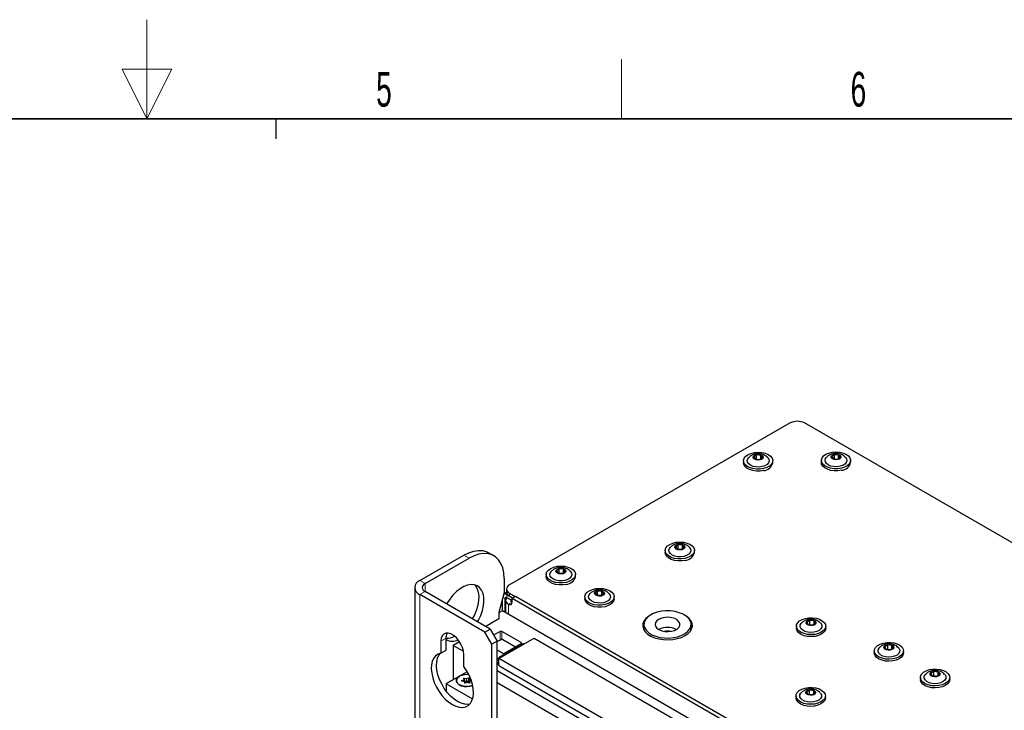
# Paper-space layout 'Blatt4' of a CAD drawing. Header units: millimetres. Extents: x 5 to 418, y 2 to 292.
# Tile 64 of 70: x 204 to 303, y 223 to 292. Entities that reach past the tile are written whole.
import ezdxf

# ---------------------------------------------------------------- set-up
doc = ezdxf.new("R2010")
doc.units = ezdxf.units.MM
doc.layers.add('SLD-0', color=7, linetype='Continuous')
doc.styles.add('SLDTEXTSTYLE1', font='TXT', dxfattribs={"width": 0.605})

psp = doc.layouts.new('Blatt4')

# ---------------------------------------------------------------- linework, layer by layer
at = {"color": 7, "linetype": 'Continuous', "lineweight": 25}
for p, q in [((281.748, 251.877), (253.482, 235.56)), ((340.085, 219.017), (283.163, 251.877)), ((277.038, 248.071), (277.038, 247.867)), ((278.352, 248.65), (278.085, 248.454)), ((278.085, 248.454), (278.246, 248.221)), ((278.246, 248.221), (278.674, 248.186)), ((278.317, 248.216), (278.352, 248.242)), ((278.781, 248.615), (278.352, 248.65)), ((278.352, 248.242), (278.352, 248.65)), ((278.352, 248.242), (278.71, 248.212)), ((278.352, 248.242), (278.361, 248.212)), ((278.674, 248.186), (278.942, 248.383)), ((278.942, 248.383), (278.781, 248.615)), ((278.781, 248.264), (278.781, 248.615)), ((279.988, 247.867), (279.988, 248.071)), ((284.87, 248.102), (284.87, 247.897)), ((286.183, 248.681), (285.916, 248.484)), ((285.916, 248.484), (286.077, 248.252)), ((286.077, 248.252), (286.506, 248.217)), ((286.148, 248.246), (286.183, 248.272)), ((286.612, 248.645), (286.183, 248.681)), ((286.183, 248.272), (286.183, 248.681)), ((286.183, 248.272), (286.541, 248.243)), ((286.183, 248.272), (286.192, 248.243)), ((286.506, 248.217), (286.773, 248.413)), ((286.773, 248.413), (286.612, 248.645)), ((286.612, 248.295), (286.612, 248.645)), ((287.82, 247.897), (287.82, 248.102)), ((251.916, 238.502), (251.385, 238.808)), ((269.154, 239.029), (269.154, 238.825)), ((270.468, 239.608), (270.2, 239.412)), ((270.2, 239.412), (270.362, 239.18)), ((270.362, 239.18), (270.79, 239.144)), ((270.432, 239.174), (270.468, 239.2)), ((270.897, 239.573), (270.468, 239.608)), ((270.468, 239.2), (270.468, 239.608)), ((270.468, 239.2), (270.826, 239.17)), ((270.468, 239.2), (270.477, 239.17)), ((270.79, 239.144), (271.058, 239.341)), ((271.058, 239.341), (270.897, 239.573)), ((270.897, 239.222), (270.897, 239.573)), ((272.104, 238.825), (272.104, 239.029)), ((244.466, 236.01), (248.886, 238.561)), ((244.996, 235.703), (249.416, 238.255)), ((258.5, 237.19), (258.233, 236.993)), ((258.233, 236.993), (258.394, 236.761)), ((258.929, 237.154), (258.5, 237.19)), ((258.5, 236.781), (258.5, 237.19)), ((258.822, 236.726), (259.09, 236.922)), ((259.09, 236.922), (258.929, 237.154)), ((258.929, 236.804), (258.929, 237.154)), ((252.951, 236.213), (252.951, 234.784)), ((257.186, 236.611), (257.186, 236.407)), ((258.394, 236.761), (258.822, 236.726)), ((258.465, 236.755), (258.5, 236.781)), ((258.5, 236.781), (258.858, 236.752)), ((258.5, 236.781), (258.509, 236.752)), ((260.136, 236.407), (260.136, 236.611)), ((243.954, 235.295), (243.954, 111.793)), ((251.537, 231.111), (244.996, 234.887)), ((253.189, 235.151), (253.189, 234.845)), ((262.356, 234.936), (262.118, 234.727)), ((262.788, 234.922), (262.356, 234.936)), ((262.356, 234.528), (262.356, 234.936)), ((262.983, 234.698), (262.788, 234.922)), ((262.788, 234.527), (262.788, 234.922)), ((251.007, 230.805), (244.466, 234.581)), ((252.951, 234.784), (252.421, 232.795)), ((252.775, 232.947), (252.775, 234.121)), ((253.194, 234.788), (252.909, 234.624)), ((253.04, 232.794), (253.04, 234.182)), ((253.1, 234.018), (253.1, 232.759)), ((253.217, 234.59), (253.8, 234.253)), ((253.217, 234.284), (253.747, 233.978)), ((253.482, 234.743), (254.065, 234.406)), ((253.482, 234.437), (253.8, 234.253)), ((253.747, 234.223), (254.1, 234.427)), ((253.747, 233.814), (253.747, 234.223)), ((253.747, 234.223), (304.658, 204.832)), ((254.1, 234.427), (305.011, 205.037)), ((261.075, 234.366), (261.075, 234.161)), ((262.118, 234.727), (262.313, 234.504)), ((262.313, 234.504), (262.745, 234.489)), ((262.328, 234.503), (262.356, 234.528)), ((262.356, 234.528), (262.365, 234.502)), ((262.356, 234.528), (262.773, 234.514)), ((262.745, 234.489), (262.983, 234.698)), ((264.025, 234.161), (264.025, 234.366)), ((252.775, 232.947), (252.421, 232.743)), ((303.067, 203.914), (252.775, 232.947)), ((252.421, 232.13), (251.096, 231.366)), ((252.421, 232.795), (252.421, 232.13)), ((283.719, 231.994), (283.415, 231.816)), ((284.138, 231.931), (283.719, 231.994)), ((283.719, 231.586), (283.719, 231.994)), ((284.253, 231.69), (284.138, 231.931)), ((284.138, 231.623), (284.138, 231.931)), ((251.007, 230.805), (251.537, 231.111)), ((251.537, 231.111), (252.244, 229.886)), ((252.554, 230.88), (251.891, 230.498)), ((254.675, 229.758), (252.73, 230.88)), ((267.017, 231.58), (267.017, 231.171)), ((271.749, 231.004), (271.767, 231.171)), ((271.767, 231.171), (271.767, 231.58)), ((282.359, 231.406), (282.359, 231.202)), ((283.415, 231.816), (283.53, 231.575)), ((283.53, 231.575), (283.949, 231.512)), ((283.666, 231.555), (283.719, 231.586)), ((283.719, 231.586), (284.003, 231.543)), ((283.719, 231.586), (283.728, 231.545)), ((283.949, 231.512), (284.253, 231.69)), ((285.309, 231.202), (285.309, 231.406)), ((246.587, 229.886), (246.587, 228.679)), ((247.118, 228.985), (247.118, 230.192)), ((251.714, 229.58), (251.007, 230.805)), ((252.244, 229.886), (251.714, 229.58)), ((252.244, 108.018), (252.244, 229.886)), ((252.421, 228.15), (255.957, 230.191)), ((252.826, 230.06), (252.667, 230.06)), ((252.826, 230.06), (254.1, 229.324)), ((255.957, 230.191), (302.271, 203.455)), ((246.587, 228.679), (247.118, 228.985)), ((248.456, 229.841), (247.825, 229.477)), ((247.825, 229.477), (248.855, 228.882)), ((247.825, 229.477), (247.825, 226.007)), ((251.714, 107.711), (251.714, 229.58)), ((252.244, 229.018), (252.819, 228.686)), ((254.542, 229.477), (252.598, 228.354)), ((252.996, 228.686), (254.675, 229.656)), ((290.191, 228.926), (290.191, 228.722)), ((291.55, 229.514), (291.246, 229.336)), ((291.246, 229.336), (291.362, 229.095)), ((291.362, 229.095), (291.781, 229.032)), ((291.497, 229.075), (291.55, 229.106)), ((291.97, 229.451), (291.55, 229.514)), ((291.55, 229.106), (291.55, 229.514)), ((291.55, 229.106), (291.834, 229.063)), ((291.55, 229.106), (291.559, 229.066)), ((291.781, 229.032), (292.085, 229.21)), ((292.085, 229.21), (291.97, 229.451)), ((291.97, 229.143), (291.97, 229.451)), ((293.141, 228.722), (293.141, 228.926)), ((248.886, 227.352), (248.886, 228.559)), ((252.421, 227.462), (252.421, 228.15)), ((292.373, 205.087), (252.421, 228.15)), ((252.244, 226.926), (292.373, 203.76)), ((252.598, 227.334), (292.373, 204.372)), ((249.216, 226.81), (248.444, 226.364)), ((249.061, 225.678), (248.892, 226.143)), ((249.051, 225.674), (248.915, 225.998)), ((249.42, 226.172), (249.306, 225.723)), ((249.647, 225.918), (249.488, 225.853)), ((294.84, 226.242), (294.84, 226.038)), ((296.2, 226.83), (295.896, 226.652)), ((295.896, 226.652), (296.011, 226.411)), ((296.011, 226.411), (296.43, 226.348)), ((296.147, 226.391), (296.2, 226.422)), ((296.619, 226.767), (296.2, 226.83)), ((296.2, 226.422), (296.2, 226.83)), ((296.2, 226.422), (296.483, 226.379)), ((296.2, 226.422), (296.208, 226.382)), ((296.43, 226.348), (296.734, 226.526)), ((296.734, 226.526), (296.619, 226.767)), ((296.619, 226.459), (296.619, 226.767)), ((297.79, 226.038), (297.79, 226.242)), ((249.742, 224.084), (247.118, 225.599)), ((247.118, 225.599), (247.118, 224.867)), ((248.452, 225.502), (248.565, 225.437)), ((248.558, 225.441), (248.563, 225.438)), ((248.682, 225.896), (248.689, 225.888)), ((248.93, 225.823), (248.701, 225.883)), ((249.017, 225.669), (248.946, 225.81)), ((249.217, 225.742), (249.011, 225.658)), ((249.462, 225.682), (249.233, 225.743)), ((249.476, 225.842), (249.399, 225.699)), ((262.144, 219.986), (252.244, 225.701)), ((283.684, 224.973), (283.38, 224.795)), ((284.103, 224.91), (283.684, 224.973)), ((283.684, 224.565), (283.684, 224.973)), ((282.324, 224.385), (282.324, 224.181)), ((283.38, 224.795), (283.495, 224.554)), ((283.495, 224.554), (283.914, 224.491)), ((283.631, 224.534), (283.684, 224.565)), ((283.684, 224.565), (283.967, 224.522)), ((283.684, 224.565), (283.692, 224.524)), ((283.914, 224.491), (284.218, 224.669)), ((284.218, 224.669), (284.103, 224.91)), ((284.103, 224.602), (284.103, 224.91)), ((285.274, 224.181), (285.274, 224.385))]:
    psp.add_line(p, q, dxfattribs=at)
at = {"color": 7, "linetype": 'Continuous', "lineweight": 18}
for p, q in [((249.416, 238.255), (248.886, 238.561)), ((244.996, 235.703), (244.466, 236.01)), ((244.996, 234.887), (244.466, 234.581)), ((244.996, 234.887), (244.996, 235.703)), ((244.466, 111.079), (244.466, 234.581)), ((253.04, 234.182), (252.824, 234.306)), ((253.04, 234.182), (253.208, 234.279)), ((253.217, 234.59), (253.268, 234.62)), ((253.217, 234.284), (253.217, 234.59)), ((253.482, 234.743), (253.482, 234.437)), ((253.747, 233.814), (253.393, 233.61)), ((253.393, 233.61), (253.393, 232.59)), ((252.554, 230.015), (252.554, 230.88)), ((252.73, 230.88), (252.73, 230.06)), ((246.587, 229.886), (247.118, 230.192)), ((254.542, 229.375), (254.542, 229.477)), ((254.675, 229.656), (254.675, 229.758)), ((252.598, 228.252), (252.598, 228.354)), ((248.687, 225.926), (248.892, 226.011)), ((248.7, 225.902), (248.906, 225.986)), ((248.892, 226.011), (248.868, 226.155)), ((248.915, 225.998), (248.892, 226.143)), ((248.906, 225.986), (249.038, 225.668)), ((249.094, 225.691), (248.925, 226.157)), ((248.925, 226.157), (249.154, 226.096)), ((248.935, 226.183), (249.164, 226.122)), ((249.154, 226.096), (249.168, 225.722)), ((249.164, 226.122), (249.369, 226.206)), ((249.177, 226.098), (249.383, 226.182)), ((249.191, 225.731), (249.177, 226.098)), ((249.383, 226.182), (249.269, 225.733)), ((249.443, 226.027), (249.332, 225.716)), ((249.348, 225.712), (249.457, 226.016)), ((249.42, 226.172), (249.443, 226.027)), ((249.443, 226.187), (249.467, 226.042)), ((249.457, 226.016), (249.629, 225.971)), ((249.467, 226.042), (249.618, 226.002)), ((248.923, 225.819), (248.694, 225.88)), ((248.723, 225.878), (248.7, 225.902)), ((248.947, 225.674), (248.923, 225.819)), ((248.97, 225.662), (248.947, 225.807)), ((248.947, 225.807), (249.017, 225.668)), ((248.975, 225.656), (248.97, 225.662)), ((249.226, 225.739), (249.021, 225.655)), ((249.455, 225.678), (249.226, 225.739)), ((249.401, 225.698), (249.474, 225.836)), ((249.474, 225.836), (249.498, 225.691)), ((249.649, 225.912), (249.498, 225.85)), ((249.498, 225.85), (249.521, 225.706))]:
    psp.add_line(p, q, dxfattribs=at)
at = {"color": 7, "linetype": 'Continuous', "lineweight": 25, "flags": 128}
for points in [[(279.062, 247.281), (278.704, 247.227), (278.335, 247.226), (277.976, 247.278), (277.651, 247.38), (277.381, 247.526), (277.181, 247.705), (277.066, 247.908), (277.041, 248.121), (277.109, 248.331), (277.265, 248.524), (277.499, 248.689), (277.797, 248.815), (278.141, 248.895), (278.507, 248.922), (278.874, 248.897), (279.219, 248.819), (279.519, 248.694), (279.755, 248.53), (279.914, 248.337), (279.985, 248.128), (279.963, 247.915), (279.851, 247.712), (279.654, 247.531), (279.385, 247.384), (279.062, 247.281)], [(286.893, 247.311), (286.536, 247.257), (286.166, 247.256), (285.807, 247.309), (285.483, 247.411), (285.212, 247.556), (285.013, 247.736), (284.897, 247.939), (284.872, 248.152), (284.94, 248.361), (285.096, 248.555), (285.33, 248.72), (285.629, 248.846), (285.972, 248.925), (286.338, 248.953), (286.705, 248.927), (287.05, 248.849), (287.35, 248.725), (287.587, 248.561), (287.745, 248.368), (287.816, 248.159), (287.795, 247.946), (287.682, 247.742), (287.485, 247.562), (287.216, 247.415), (286.893, 247.311)], [(286.531, 248.181), (286.339, 248.16), (286.148, 248.183), (285.987, 248.247), (285.88, 248.341), (285.845, 248.452), (285.885, 248.562), (285.995, 248.655), (286.159, 248.717), (286.35, 248.737), (286.541, 248.714), (286.702, 248.65), (286.809, 248.556), (286.845, 248.445), (286.804, 248.335), (286.694, 248.242), (286.531, 248.181)], [(279.062, 247.076), (278.704, 247.023), (278.335, 247.022), (277.976, 247.074), (277.651, 247.176), (277.381, 247.321), (277.181, 247.501), (277.066, 247.704), (277.038, 247.867)], [(278.923, 247.482), (278.618, 247.439), (278.306, 247.447), (278.01, 247.506), (277.755, 247.611), (277.561, 247.753), (277.444, 247.921), (277.415, 248.101), (277.474, 248.278), (277.541, 248.367)], [(278.699, 248.15), (278.508, 248.129), (278.317, 248.153), (278.156, 248.216), (278.049, 248.311), (278.013, 248.421), (278.054, 248.532), (278.164, 248.624), (278.327, 248.686), (278.519, 248.707), (278.71, 248.683), (278.871, 248.62), (278.977, 248.525), (279.013, 248.415), (278.973, 248.304), (278.863, 248.212), (278.699, 248.15)], [(279.483, 248.371), (279.582, 248.221), (279.612, 248.041), (279.553, 247.864), (279.41, 247.703), (279.194, 247.572), (278.923, 247.482)], [(286.893, 247.107), (286.536, 247.053), (286.166, 247.052), (285.807, 247.104), (285.483, 247.207), (285.212, 247.352), (285.013, 247.532), (284.897, 247.734), (284.87, 247.897)], [(286.754, 247.512), (286.45, 247.469), (286.137, 247.478), (285.841, 247.537), (285.586, 247.642), (285.392, 247.784), (285.276, 247.952), (285.246, 248.132), (285.305, 248.309), (285.372, 248.398)], [(287.314, 248.402), (287.413, 248.252), (287.443, 248.072), (287.384, 247.894), (287.241, 247.733), (287.025, 247.603), (286.754, 247.512)], [(271.178, 238.239), (270.82, 238.185), (270.45, 238.184), (270.092, 238.236), (269.767, 238.338), (269.497, 238.484), (269.297, 238.664), (269.181, 238.866), (269.157, 239.079), (269.224, 239.289), (269.38, 239.483), (269.615, 239.648), (269.913, 239.774), (270.256, 239.853), (270.623, 239.881), (270.99, 239.855), (271.334, 239.777), (271.634, 239.652), (271.871, 239.489), (272.03, 239.296), (272.101, 239.086), (272.079, 238.873), (271.966, 238.67), (271.77, 238.489), (271.501, 238.342), (271.178, 238.239)], [(248.886, 238.561), (249.389, 238.81), (249.882, 238.97), (250.354, 239.04), (250.797, 239.016), (251.201, 238.9), (251.385, 238.808)], [(271.178, 238.035), (270.82, 237.981), (270.45, 237.98), (270.092, 238.032), (269.767, 238.134), (269.497, 238.28), (269.297, 238.459), (269.181, 238.662), (269.154, 238.825)], [(271.038, 238.44), (270.734, 238.397), (270.421, 238.406), (270.125, 238.465), (269.87, 238.57), (269.677, 238.712), (269.56, 238.879), (269.53, 239.059), (269.589, 239.237), (269.656, 239.326)], [(270.815, 239.108), (270.623, 239.088), (270.432, 239.111), (270.271, 239.175), (270.165, 239.269), (270.129, 239.38), (270.169, 239.49), (270.28, 239.583), (270.443, 239.644), (270.635, 239.665), (270.826, 239.642), (270.987, 239.578), (271.093, 239.484), (271.129, 239.373), (271.089, 239.263), (270.979, 239.17), (270.815, 239.108)], [(271.599, 239.329), (271.698, 239.179), (271.728, 238.999), (271.669, 238.822), (271.525, 238.661), (271.309, 238.53), (271.038, 238.44)], [(252.951, 236.213), (252.915, 236.773), (252.808, 237.281), (252.632, 237.725), (252.39, 238.096), (252.088, 238.388), (251.731, 238.594), (251.327, 238.71), (250.885, 238.734), (250.412, 238.664), (249.919, 238.504), (249.416, 238.255)], [(259.21, 235.82), (258.852, 235.766), (258.483, 235.765), (258.124, 235.818), (257.799, 235.92), (257.529, 236.065), (257.329, 236.245), (257.214, 236.448), (257.189, 236.661), (257.257, 236.87), (257.413, 237.064), (257.647, 237.229), (257.945, 237.355), (258.289, 237.435), (258.655, 237.462), (259.022, 237.436), (259.367, 237.359), (259.667, 237.234), (259.903, 237.07), (260.062, 236.877), (260.133, 236.668), (260.111, 236.455), (259.999, 236.251), (259.802, 236.071), (259.533, 235.924), (259.21, 235.82)], [(259.071, 236.021), (258.766, 235.979), (258.454, 235.987), (258.158, 236.046), (257.903, 236.151), (257.709, 236.293), (257.592, 236.461), (257.563, 236.641), (257.622, 236.818), (257.689, 236.907)], [(258.847, 236.69), (258.656, 236.669), (258.465, 236.692), (258.304, 236.756), (258.197, 236.85), (258.161, 236.961), (258.202, 237.071), (258.312, 237.164), (258.475, 237.226), (258.667, 237.246), (258.858, 237.223), (259.019, 237.159), (259.125, 237.065), (259.161, 236.954), (259.121, 236.844), (259.011, 236.751), (258.847, 236.69)], [(259.631, 236.911), (259.73, 236.761), (259.76, 236.581), (259.701, 236.403), (259.558, 236.243), (259.342, 236.112), (259.071, 236.021)], [(259.21, 235.616), (258.852, 235.562), (258.483, 235.561), (258.124, 235.614), (257.799, 235.716), (257.529, 235.861), (257.329, 236.041), (257.214, 236.244), (257.186, 236.407)], [(250.272, 231.842), (250.368, 232.015), (250.59, 232.491), (250.759, 232.975), (250.869, 233.452), (250.917, 233.909), (250.901, 234.332), (250.822, 234.71), (250.682, 235.031), (250.485, 235.286), (250.238, 235.468), (249.946, 235.571), (249.619, 235.594), (249.266, 235.534), (248.896, 235.394), (248.521, 235.177), (248.152, 234.891), (247.799, 234.543), (247.471, 234.143), (247.18, 233.703), (247.147, 233.646)], [(249.983, 235.563), (250.06, 235.473), (250.229, 235.184), (250.339, 234.834), (250.386, 234.432), (250.37, 233.99), (250.291, 233.522), (250.152, 233.039), (249.955, 232.557), (249.741, 232.148)], [(261.078, 234.414), (261.145, 234.624), (261.301, 234.818), (261.535, 234.983), (261.833, 235.109), (262.176, 235.189), (262.542, 235.217), (262.909, 235.191), (263.254, 235.114), (263.554, 234.989), (263.791, 234.826), (263.951, 234.633), (264.022, 234.424), (264.001, 234.211), (263.888, 234.007), (263.692, 233.826), (263.424, 233.679), (263.101, 233.576), (262.743, 233.521), (262.374, 233.52), (262.015, 233.572), (261.69, 233.674), (261.419, 233.819), (261.219, 233.999), (261.103, 234.201), (261.078, 234.414)], [(262.051, 234.729), (262.1, 234.838), (262.218, 234.928), (262.386, 234.985), (262.579, 235.001), (262.768, 234.972), (262.924, 234.905), (263.023, 234.808), (263.05, 234.696), (263.001, 234.587), (262.883, 234.497), (262.715, 234.44), (262.522, 234.424), (262.333, 234.453), (262.177, 234.52), (262.078, 234.618), (262.051, 234.729)], [(253.214, 234.285), (253.177, 234.239), (253.12, 234.131), (253.1, 234.018), (253.12, 233.906), (253.177, 233.797), (253.269, 233.698), (253.393, 233.61)], [(264.025, 234.161), (264.001, 234.006), (263.888, 233.803), (263.692, 233.622), (263.424, 233.475), (263.101, 233.371), (262.743, 233.317), (262.374, 233.316), (262.015, 233.368), (261.69, 233.47), (261.419, 233.615), (261.219, 233.795), (261.103, 233.997), (261.075, 234.161)], [(263.518, 234.668), (263.622, 234.509), (263.649, 234.329), (263.586, 234.152), (263.44, 233.992), (263.222, 233.863), (262.949, 233.774), (262.644, 233.733), (262.332, 233.743), (262.037, 233.804), (261.784, 233.91), (261.592, 234.053), (261.479, 234.222), (261.452, 234.402), (261.452, 234.402)], [(261.452, 234.402), (261.514, 234.579), (261.577, 234.661)], [(267.098, 231.225), (267.262, 230.973), (267.507, 230.745), (267.826, 230.549), (268.204, 230.392), (268.628, 230.281), (269.082, 230.22), (269.547, 230.211), (270.006, 230.255), (270.442, 230.35), (270.837, 230.492), (271.177, 230.676), (271.448, 230.894), (271.641, 231.139), (271.746, 231.401), (271.762, 231.669), (271.686, 231.934), (271.522, 232.186), (271.276, 232.414), (270.958, 232.61), (270.579, 232.767), (270.155, 232.878), (269.702, 232.939), (269.236, 232.948), (268.777, 232.904), (268.341, 232.809), (267.946, 232.667), (267.606, 232.484), (267.335, 232.265), (267.143, 232.02), (267.037, 231.758), (267.022, 231.49), (267.098, 231.225)], [(267.669, 232.523), (267.464, 232.396), (267.197, 232.169), (267.01, 231.917), (266.909, 231.649), (266.898, 231.375), (266.977, 231.104), (267.143, 230.847), (267.39, 230.613), (267.71, 230.41), (268.091, 230.245), (268.518, 230.125), (268.977, 230.054), (269.451, 230.035), (269.923, 230.067), (270.376, 230.151), (270.793, 230.282), (271.159, 230.457), (271.159, 230.457)], [(268.184, 231.393), (268.316, 231.212), (268.528, 231.058), (268.804, 230.943), (269.123, 230.875), (269.463, 230.859), (269.797, 230.897), (270.101, 230.985), (270.352, 231.118), (270.532, 231.285), (270.628, 231.473), (270.632, 231.67), (270.544, 231.859), (270.37, 232.029), (270.124, 232.164), (269.824, 232.257), (269.491, 232.299), (269.151, 232.288), (268.829, 232.224), (268.549, 232.112), (268.331, 231.961), (268.192, 231.782), (268.142, 231.588), (268.184, 231.393)], [(271.159, 230.457), (271.462, 230.669), (271.69, 230.909), (271.835, 231.171), (271.891, 231.443), (271.857, 231.717), (271.734, 231.982), (271.526, 232.229), (271.242, 232.448), (271.114, 232.523)], [(284.226, 230.585), (283.86, 230.555), (283.493, 230.578), (283.147, 230.653), (282.844, 230.775), (282.603, 230.937), (282.44, 231.129), (282.364, 231.338), (282.381, 231.551), (282.489, 231.755), (282.681, 231.937), (282.946, 232.086), (283.267, 232.192), (283.624, 232.249), (283.993, 232.253), (284.353, 232.203), (284.68, 232.104), (284.954, 231.96), (285.158, 231.782), (285.278, 231.58), (285.308, 231.368), (285.245, 231.157), (285.094, 230.963), (284.863, 230.796), (284.568, 230.667), (284.226, 230.585)], [(283.967, 231.475), (283.773, 231.467), (283.587, 231.502), (283.44, 231.576), (283.352, 231.676), (283.338, 231.789), (283.4, 231.896), (283.527, 231.981), (283.701, 232.031), (283.896, 232.04), (284.081, 232.004), (284.229, 231.93), (284.316, 231.83), (284.331, 231.717), (284.269, 231.611), (284.142, 231.525), (283.967, 231.475)], [(267.017, 231.171), (267.022, 231.082), (267.037, 230.993)], [(271.765, 231.624), (271.857, 231.411), (271.878, 231.324)], [(284.226, 230.381), (283.86, 230.351), (283.493, 230.374), (283.147, 230.449), (282.844, 230.571), (282.603, 230.733), (282.44, 230.925), (282.364, 231.133), (282.359, 231.202)], [(284.127, 230.794), (283.816, 230.771), (283.507, 230.8), (283.224, 230.878), (282.991, 230.998), (282.826, 231.152), (282.743, 231.326), (282.748, 231.507), (282.841, 231.679), (282.863, 231.704)], [(284.804, 231.705), (284.842, 231.66), (284.926, 231.486), (284.92, 231.305), (284.827, 231.133), (284.654, 230.982), (284.414, 230.866), (284.127, 230.794)], [(285.309, 231.202), (285.308, 231.164), (285.245, 230.953), (285.094, 230.758), (284.863, 230.592), (284.568, 230.463), (284.226, 230.381)], [(248.886, 228.559), (248.852, 228.896), (248.754, 229.252), (248.597, 229.606), (248.389, 229.938), (248.144, 230.228), (247.875, 230.46), (247.598, 230.62), (247.329, 230.698), (247.084, 230.691), (246.876, 230.599), (246.719, 230.427), (246.621, 230.184), (246.587, 229.886)], [(247.118, 230.192), (247.151, 230.49), (247.234, 230.706)], [(252.244, 229.882), (252.432, 229.965), (252.667, 230.06)], [(292.058, 228.105), (291.692, 228.075), (291.324, 228.098), (290.978, 228.173), (290.675, 228.295), (290.434, 228.457), (290.271, 228.649), (290.195, 228.858), (290.212, 229.071), (290.32, 229.275), (290.513, 229.457), (290.778, 229.606), (291.098, 229.712), (291.455, 229.769), (291.824, 229.773), (292.184, 229.723), (292.511, 229.624), (292.785, 229.481), (292.989, 229.302), (293.109, 229.101), (293.139, 228.888), (293.076, 228.677), (292.925, 228.483), (292.694, 228.316), (292.399, 228.187), (292.058, 228.105)], [(291.958, 228.314), (291.647, 228.291), (291.338, 228.32), (291.056, 228.398), (290.822, 228.518), (290.658, 228.672), (290.574, 228.846), (290.579, 229.027), (290.673, 229.2), (290.694, 229.224)], [(291.798, 228.995), (291.604, 228.987), (291.419, 229.022), (291.271, 229.096), (291.184, 229.197), (291.169, 229.309), (291.231, 229.416), (291.358, 229.501), (291.533, 229.552), (291.727, 229.56), (291.912, 229.524), (292.06, 229.451), (292.148, 229.35), (292.162, 229.238), (292.1, 229.131), (291.973, 229.046), (291.798, 228.995)], [(292.636, 229.226), (292.674, 229.18), (292.757, 229.006), (292.752, 228.825), (292.658, 228.653), (292.485, 228.502), (292.245, 228.386), (291.958, 228.314)], [(246.587, 228.679), (246.3, 228.588), (246.055, 228.421), (245.859, 228.181), (245.718, 227.876), (245.637, 227.515), (245.616, 227.109), (245.658, 226.668), (245.76, 226.207), (245.92, 225.739), (246.134, 225.277), (246.394, 224.834), (246.694, 224.425), (247.024, 224.06), (247.375, 223.751), (247.737, 223.507), (248.098, 223.334), (248.449, 223.238), (248.779, 223.221), (249.079, 223.285), (249.339, 223.426), (249.553, 223.642), (249.713, 223.925), (249.815, 224.268), (249.857, 224.661), (249.837, 225.091), (249.755, 225.546), (249.614, 226.014), (249.418, 226.48), (249.173, 226.93), (248.886, 227.352)], [(249.478, 223.552), (249.31, 223.527), (248.979, 223.544), (248.628, 223.64), (248.267, 223.813), (247.905, 224.057), (247.554, 224.367), (247.224, 224.731), (246.925, 225.141), (246.664, 225.583), (246.451, 226.045), (246.291, 226.513), (246.188, 226.975), (246.146, 227.415), (246.167, 227.821), (246.249, 228.182), (246.39, 228.487), (246.525, 228.667)], [(292.058, 227.901), (291.692, 227.871), (291.324, 227.894), (290.978, 227.969), (290.675, 228.091), (290.434, 228.253), (290.271, 228.445), (290.195, 228.654), (290.191, 228.722)], [(293.141, 228.722), (293.139, 228.684), (293.076, 228.473), (292.925, 228.279), (292.694, 228.112), (292.399, 227.983), (292.058, 227.901)], [(252.421, 227.818), (252.327, 227.712), (252.283, 227.64)], [(296.707, 225.421), (296.341, 225.391), (295.973, 225.414), (295.627, 225.489), (295.324, 225.611), (295.084, 225.773), (294.92, 225.965), (294.845, 226.174), (294.861, 226.387), (294.969, 226.591), (295.162, 226.773), (295.427, 226.922), (295.748, 227.028), (296.104, 227.085), (296.474, 227.089), (296.833, 227.039), (297.16, 226.94), (297.434, 226.797), (297.638, 226.618), (297.759, 226.417), (297.788, 226.204), (297.725, 225.994), (297.574, 225.799), (297.343, 225.632), (297.048, 225.503), (296.707, 225.421)], [(248.444, 226.364), (247.701, 225.936), (247.118, 225.599)], [(248.444, 226.364), (248.256, 226.217), (248.151, 226.045), (248.139, 225.862), (248.221, 225.685), (248.39, 225.53), (248.63, 225.411), (248.92, 225.338), (249.235, 225.318), (249.546, 225.352), (249.783, 225.42)], [(249.781, 225.428), (249.542, 225.358), (249.234, 225.325), (248.923, 225.345), (248.636, 225.417), (248.399, 225.535), (248.233, 225.688), (248.152, 225.863), (248.163, 226.043), (248.267, 226.214), (248.452, 226.359)], [(296.707, 225.217), (296.341, 225.187), (295.973, 225.21), (295.627, 225.285), (295.324, 225.407), (295.084, 225.569), (294.92, 225.761), (294.845, 225.97), (294.84, 226.038)], [(296.607, 225.63), (296.297, 225.607), (295.987, 225.636), (295.705, 225.714), (295.472, 225.834), (295.307, 225.988), (295.224, 226.162), (295.229, 226.343), (295.322, 226.516), (295.344, 226.54)], [(296.448, 226.311), (296.253, 226.303), (296.068, 226.338), (295.92, 226.412), (295.833, 226.513), (295.819, 226.625), (295.88, 226.732), (296.008, 226.817), (296.182, 226.868), (296.376, 226.876), (296.562, 226.84), (296.709, 226.767), (296.797, 226.666), (296.811, 226.554), (296.75, 226.447), (296.622, 226.362), (296.448, 226.311)], [(297.285, 226.542), (297.323, 226.496), (297.406, 226.322), (297.401, 226.142), (297.308, 225.969), (297.134, 225.819), (296.894, 225.702), (296.607, 225.63)], [(297.79, 226.038), (297.788, 226), (297.725, 225.789), (297.574, 225.595), (297.343, 225.428), (297.048, 225.299), (296.707, 225.217)], [(284.191, 223.564), (283.825, 223.534), (283.458, 223.557), (283.111, 223.632), (282.808, 223.754), (282.568, 223.916), (282.404, 224.108), (282.329, 224.316), (282.345, 224.53), (282.453, 224.734), (282.646, 224.916), (282.911, 225.065), (283.232, 225.171), (283.588, 225.228), (283.958, 225.231), (284.318, 225.182), (284.645, 225.083), (284.919, 224.939), (285.122, 224.761), (285.243, 224.559), (285.272, 224.347), (285.21, 224.136), (285.058, 223.941), (284.828, 223.775), (284.532, 223.646), (284.191, 223.564)], [(283.932, 224.454), (283.737, 224.446), (283.552, 224.481), (283.405, 224.555), (283.317, 224.655), (283.303, 224.768), (283.364, 224.874), (283.492, 224.96), (283.666, 225.01), (283.861, 225.018), (284.046, 224.983), (284.193, 224.909), (284.281, 224.809), (284.295, 224.696), (284.234, 224.589), (284.106, 224.504), (283.932, 224.454)], [(284.191, 223.36), (283.825, 223.329), (283.458, 223.352), (283.111, 223.427), (282.808, 223.55), (282.568, 223.712), (282.404, 223.903), (282.329, 224.112), (282.324, 224.181)], [(284.091, 223.773), (283.781, 223.75), (283.472, 223.779), (283.189, 223.857), (282.956, 223.977), (282.791, 224.131), (282.708, 224.305), (282.713, 224.486), (282.806, 224.658), (282.828, 224.683)], [(284.769, 224.684), (284.807, 224.639), (284.89, 224.465), (284.885, 224.284), (284.792, 224.112), (284.618, 223.961), (284.378, 223.845), (284.091, 223.773)], [(285.274, 224.181), (285.272, 224.142), (285.21, 223.932), (285.058, 223.737), (284.828, 223.571), (284.532, 223.442), (284.191, 223.36)]]:
    psp.add_lwpolyline(points, dxfattribs=at)
at = {"color": 7, "linetype": 'Continuous', "lineweight": 18, "flags": 128}
for points in [[(248.694, 225.88), (248.696, 225.881), (248.697, 225.883), (248.699, 225.883), (248.7, 225.884), (248.701, 225.883)], [(248.923, 225.819), (248.925, 225.821), (248.926, 225.822), (248.928, 225.823), (248.929, 225.823), (248.93, 225.823)], [(248.946, 225.81), (248.946, 225.809), (248.947, 225.807)], [(249.455, 225.678), (249.457, 225.68), (249.458, 225.681), (249.46, 225.682), (249.461, 225.682), (249.462, 225.682)]]:
    psp.add_lwpolyline(points, dxfattribs=at)
at = {"color": 7, "linetype": 'Continuous', "lineweight": 25}
for centre, radius, start, end in [((282.455, 250.513), 1.537, 62.60967, 117.39033), ((278.991, 248.098), 1.024, 273.97583, 346.96986), ((286.822, 248.128), 1.024, 273.97583, 346.96986), ((271.107, 239.056), 1.024, 273.97583, 346.96986), ((244.737, 235.295), 0.764, 110.78342, 249.21658), ((259.139, 236.637), 1.024, 273.97583, 346.96986), ((245.151, 235.295), 0.437, 110.78342, 249.21658), ((253.689, 234.895), 0.503, 185.6948, 245.62534), ((253.637, 235.151), 0.437, 110.78342, 249.21658), ((253.034, 234.334), 0.314, 54.38242, 114.30712), ((253.148, 234.199), 0.109, 50.79671, 189.21404), ((253.837, 234.03), 0.233, 172.68358, 247.31508), ((253.531, 233.779), 0.218, 230.79671, 9.21404), ((252.642, 230.71), 0.192, 62.60967, 117.39033), ((267.843, 231.144), 0.955, 149.83901, 169.13438), ((269.392, 229.409), 1.881, 61.97699, 118.02301), ((269.392, 229.104), 1.803, 80.11237, 99.88763), ((247.172, 231.959), 1.761, 268.23265, 296.88847), ((247.767, 231.238), 1.35, 241.25356, 294.7861), ((255.32, 228.068), 1.609, 100.89634, 118.89683), ((254.656, 229.707), 0.0546, 290.78342, 69.21658), ((252.887, 227.747), 0.673, 115.45032, 162.75674), ((252.907, 228.857), 0.192, 242.60967, 297.39033), ((252.885, 227.939), 0.67, 196.60409, 244.61247), ((249.192, 224.909), 1.636, 82.9994, 117.22409), ((249.192, 224.92), 1.618, 82.79474, 117.21922), ((249.015, 225.651), 0.00755, 115.30709, 166.75588)]:
    psp.add_arc(centre, radius, start, end, dxfattribs=at)
at = {"color": 7, "linetype": 'Continuous', "lineweight": 18}
for centre, radius, start, end in [((248.656, 225.893), 0.0452, 11.01715, 47.08884), ((248.871, 226.132), 0.0236, 28.64402, 96.41948), ((248.861, 225.977), 0.0452, 11.01715, 47.08884), ((248.895, 225.987), 0.0236, 28.64402, 96.41948), ((248.898, 226.002), 0.0179, 295.43252, 347.69505), ((248.983, 226.149), 0.0589, 145.67895, 172.72431), ((249.212, 226.089), 0.0589, 145.67895, 172.72431), ((249.16, 226.203), 0.107, 266.80774, 279.42218), ((249.133, 226.089), 0.0452, 11.01715, 47.08884), ((249.338, 226.173), 0.0452, 11.01715, 47.08884), ((249.443, 226.16), 0.0268, 91.11777, 153.1976), ((249.467, 226.015), 0.0268, 91.11777, 153.1976), ((249.467, 226.042), 0.0277, 212.43489, 249.35907), ((249.515, 226.009), 0.0589, 145.67895, 172.72431), ((248.926, 225.796), 0.0236, 28.64402, 96.41948), ((248.95, 225.651), 0.0236, 28.64402, 96.41948), ((249.014, 225.648), 0.00952, 42.80743, 105.21635), ((249.219, 225.733), 0.00952, 42.80743, 105.21635), ((249.232, 225.736), 0.00704, 88.66972, 152.19855), ((249.498, 225.824), 0.0268, 91.11777, 153.1976), ((249.486, 225.836), 0.0117, 152.22643, 182.93597), ((249.491, 225.844), 0.00984, 43.93797, 104.08581), ((249.522, 225.679), 0.0268, 91.11777, 153.1976)]:
    psp.add_arc(centre, radius, start, end, dxfattribs=at)
at = {"color": 7, "linetype": 'Continuous', "lineweight": 25}
for points, knots in [([(279.474, 248.374), (279.462, 248.388), (279.399, 248.469), (279.242, 248.579), (279.008, 248.698), (278.735, 248.769), (278.429, 248.786), (278.119, 248.735), (277.842, 248.616), (277.65, 248.49), (277.57, 248.391), (277.548, 248.364)], [0, 0, 0, 0, 0.025909, 0.143296, 0.26363, 0.391856, 0.531767, 0.685712, 0.821947, 0.951657, 1, 1, 1, 1]), ([(287.305, 248.404), (287.294, 248.419), (287.23, 248.499), (287.073, 248.61), (286.839, 248.729), (286.566, 248.8), (286.26, 248.816), (285.95, 248.765), (285.673, 248.646), (285.481, 248.521), (285.401, 248.421), (285.379, 248.395)], [0, 0, 0, 0, 0.025909, 0.143296, 0.26363, 0.391856, 0.531767, 0.685712, 0.821947, 0.951657, 1, 1, 1, 1]), ([(271.59, 239.332), (271.578, 239.346), (271.515, 239.427), (271.357, 239.538), (271.124, 239.657), (270.851, 239.727), (270.545, 239.744), (270.235, 239.693), (269.958, 239.574), (269.766, 239.448), (269.685, 239.349), (269.664, 239.322)], [0, 0, 0, 0, 0.025909, 0.143296, 0.26363, 0.391856, 0.531767, 0.685712, 0.821947, 0.951657, 1, 1, 1, 1]), ([(259.622, 236.913), (259.61, 236.928), (259.547, 237.009), (259.39, 237.119), (259.156, 237.238), (258.883, 237.309), (258.577, 237.325), (258.267, 237.274), (257.99, 237.155), (257.798, 237.03), (257.718, 236.931), (257.696, 236.904)], [0, 0, 0, 0, 0.025909, 0.143296, 0.26363, 0.391856, 0.531767, 0.685712, 0.821947, 0.951657, 1, 1, 1, 1]), ([(263.509, 234.674), (263.454, 234.728), (263.337, 234.841), (263.115, 234.963), (262.854, 235.049), (262.556, 235.082), (262.248, 235.051), (261.962, 234.954), (261.735, 234.823), (261.627, 234.706), (261.583, 234.658)], [0, 0, 0, 0, 0.107103, 0.226381, 0.352171, 0.488834, 0.638592, 0.777611, 0.909275, 1, 1, 1, 1]), ([(284.797, 231.709), (284.744, 231.762), (284.631, 231.875), (284.411, 231.998), (284.152, 232.086), (283.857, 232.122), (283.549, 232.095), (283.261, 232.001), (283.03, 231.871), (282.919, 231.754), (282.872, 231.705)], [0, 0, 0, 0, 0.104443, 0.22358, 0.348973, 0.485072, 0.634143, 0.773606, 0.905684, 1, 1, 1, 1]), ([(292.628, 229.229), (292.575, 229.282), (292.462, 229.395), (292.242, 229.518), (291.983, 229.606), (291.688, 229.642), (291.38, 229.615), (291.092, 229.521), (290.861, 229.392), (290.75, 229.274), (290.703, 229.225)], [0, 0, 0, 0, 0.104443, 0.22358, 0.348973, 0.485072, 0.634143, 0.773606, 0.905684, 1, 1, 1, 1]), ([(297.278, 226.545), (297.225, 226.598), (297.111, 226.711), (296.892, 226.834), (296.633, 226.922), (296.337, 226.958), (296.029, 226.931), (295.742, 226.837), (295.511, 226.708), (295.399, 226.59), (295.353, 226.541)], [0, 0, 0, 0, 0.104443, 0.22358, 0.348973, 0.485072, 0.634143, 0.773606, 0.905684, 1, 1, 1, 1]), ([(248.704, 225.879), (248.701, 225.88), (248.696, 225.882), (248.69, 225.887), (248.686, 225.891), (248.684, 225.894), (248.685, 225.898), (248.688, 225.9), (248.693, 225.902), (248.698, 225.902), (248.7, 225.902)], [0, 0, 0, 0, 0.158185, 0.291019, 0.402654, 0.499996, 0.597318, 0.708945, 0.841788, 1, 1, 1, 1]), ([(248.701, 225.883), (248.698, 225.884), (248.692, 225.886), (248.689, 225.888), (248.688, 225.889)], [0, 0, 0, 0, 0.5615315, 1, 1, 1, 1]), ([(248.939, 225.818), (248.936, 225.82), (248.933, 225.822), (248.93, 225.823), (248.93, 225.823)], [0, 0, 0, 0, 0.924021, 1, 1, 1, 1]), ([(248.945, 225.81), (248.945, 225.811), (248.944, 225.814), (248.941, 225.816), (248.939, 225.818)], [0, 0, 0, 0, 0.189294, 1, 1, 1, 1]), ([(248.982, 225.653), (248.98, 225.654), (248.976, 225.655), (248.973, 225.657), (248.971, 225.66), (248.97, 225.661), (248.97, 225.662)], [0, 0, 0, 0, 0.1946635, 0.4179261, 0.6836027, 1, 1, 1, 1]), ([(249.007, 225.652), (249.005, 225.652), (249.001, 225.652), (248.994, 225.651), (248.987, 225.652), (248.983, 225.653), (248.982, 225.653)], [0, 0, 0, 0, 0.3163973, 0.5820739, 0.8053365, 1, 1, 1, 1]), ([(249.233, 225.743), (249.231, 225.743), (249.228, 225.744), (249.223, 225.744), (249.219, 225.742), (249.217, 225.742)], [0, 0, 0, 0, 0.211157, 0.645761, 1, 1, 1, 1]), ([(249.498, 225.685), (249.497, 225.685), (249.496, 225.684), (249.494, 225.682), (249.49, 225.68), (249.486, 225.679), (249.481, 225.678), (249.474, 225.677), (249.469, 225.677), (249.465, 225.677)], [0, 0, 0, 0, 0.116208, 0.221567, 0.322948, 0.42975, 0.547428, 0.680101, 1, 1, 1, 1]), ([(249.488, 225.853), (249.488, 225.853), (249.484, 225.852), (249.48, 225.848), (249.477, 225.843), (249.476, 225.842)], [0, 0, 0, 0, 0.117097, 0.612386, 1, 1, 1, 1]), ([(249.498, 225.691), (249.499, 225.69), (249.5, 225.688), (249.498, 225.686), (249.498, 225.685)], [0, 0, 0, 0, 0.552884, 1, 1, 1, 1]), ([(284.762, 224.688), (284.709, 224.741), (284.595, 224.854), (284.376, 224.977), (284.117, 225.065), (283.821, 225.101), (283.513, 225.074), (283.226, 224.98), (282.995, 224.85), (282.883, 224.733), (282.837, 224.684)], [0, 0, 0, 0, 0.104443, 0.22358, 0.348973, 0.485072, 0.634143, 0.773606, 0.905684, 1, 1, 1, 1])]:
    psp.add_open_spline(points, degree=3, knots=knots, dxfattribs=at)
at = {"color": 7, "linetype": 'Continuous', "lineweight": 18}
for points, knots in [([(248.694, 225.88), (248.691, 225.881), (248.683, 225.883), (248.674, 225.888), (248.667, 225.894), (248.664, 225.902), (248.665, 225.909), (248.669, 225.916), (248.677, 225.922), (248.683, 225.925), (248.687, 225.926)], [0, 0, 0, 0, 0.124991, 0.245739, 0.37336, 0.499954, 0.623626, 0.754179, 0.87335, 1, 1, 1, 1]), ([(248.868, 226.155), (248.868, 226.158), (248.868, 226.163), (248.871, 226.17), (248.877, 226.176), (248.886, 226.181), (248.898, 226.185), (248.91, 226.186), (248.923, 226.185), (248.931, 226.183), (248.935, 226.183)], [0, 0, 0, 0, 0.124991, 0.245739, 0.37336, 0.499954, 0.623626, 0.754179, 0.87335, 1, 1, 1, 1]), ([(248.892, 226.143), (248.891, 226.146), (248.89, 226.15), (248.891, 226.156), (248.894, 226.161), (248.898, 226.164), (248.904, 226.165), (248.91, 226.164), (248.918, 226.161), (248.922, 226.158), (248.925, 226.157)], [0, 0, 0, 0, 0.158185, 0.291019, 0.402654, 0.499996, 0.597318, 0.708945, 0.841788, 1, 1, 1, 1]), ([(249.369, 226.206), (249.373, 226.207), (249.38, 226.21), (249.392, 226.212), (249.405, 226.212), (249.417, 226.21), (249.428, 226.206), (249.436, 226.201), (249.441, 226.194), (249.442, 226.189), (249.443, 226.187)], [0, 0, 0, 0, 0.124991, 0.245739, 0.37336, 0.499954, 0.623626, 0.754179, 0.87335, 1, 1, 1, 1]), ([(249.383, 226.182), (249.385, 226.184), (249.389, 226.187), (249.396, 226.19), (249.403, 226.192), (249.408, 226.191), (249.411, 226.19), (249.414, 226.188), (249.417, 226.184), (249.419, 226.179), (249.419, 226.174), (249.42, 226.172)], [0, 0, 0, 0, 0.158009, 0.290694, 0.402205, 0.499439, 0.554415, 0.611602, 0.720117, 0.847453, 1, 1, 1, 1]), ([(249.021, 225.655), (249.017, 225.654), (249.01, 225.651), (248.998, 225.649), (248.985, 225.649), (248.973, 225.651), (248.962, 225.655), (248.954, 225.661), (248.949, 225.667), (248.948, 225.672), (248.947, 225.674)], [0, 0, 0, 0, 0.124991, 0.245739, 0.37336, 0.499954, 0.623626, 0.754179, 0.87335, 1, 1, 1, 1]), ([(249.521, 225.706), (249.522, 225.703), (249.522, 225.698), (249.519, 225.691), (249.513, 225.685), (249.504, 225.68), (249.492, 225.676), (249.48, 225.675), (249.467, 225.676), (249.459, 225.678), (249.455, 225.678)], [0, 0, 0, 0, 0.124991, 0.245739, 0.37336, 0.499954, 0.623626, 0.754179, 0.87335, 1, 1, 1, 1])]:
    psp.add_open_spline(points, degree=3, knots=knots, dxfattribs=at)
at = {"layer": 'SLD-0', "lineweight": 18}
for p, q in [((217, 292.5), (217, 282.5)), ((264.75, 282.5), (264.75, 288.5)), ((219.5, 287.5), (214.5, 287.5)), ((214.5, 287.5), (217, 282.5)), ((217, 282.5), (219.5, 287.5))]:
    psp.add_line(p, q, dxfattribs=at)
at = {"layer": 'SLD-0', "lineweight": 35}
psp.add_line((408, 282.5), (26, 282.5), dxfattribs=at)
at = {"layer": 'SLD-0'}
psp.add_line((230, 280.5), (230, 282.5), dxfattribs=at)
psp.add_line((230, 280.5), (230, 282.5), dxfattribs=at)

# ---------------------------------------------------------------- texts
at = {"layer": 'SLD-0', "char_height": 3.5, "attachment_point": 2, "style": 'SLDTEXTSTYLE1'}
for s, insert in [('5', (240.853, 287.243)), ('6', (288.603, 287.243))]:
    psp.add_mtext(s, dxfattribs=dict(at, insert=insert))

doc.saveas('drawing.dxf')
